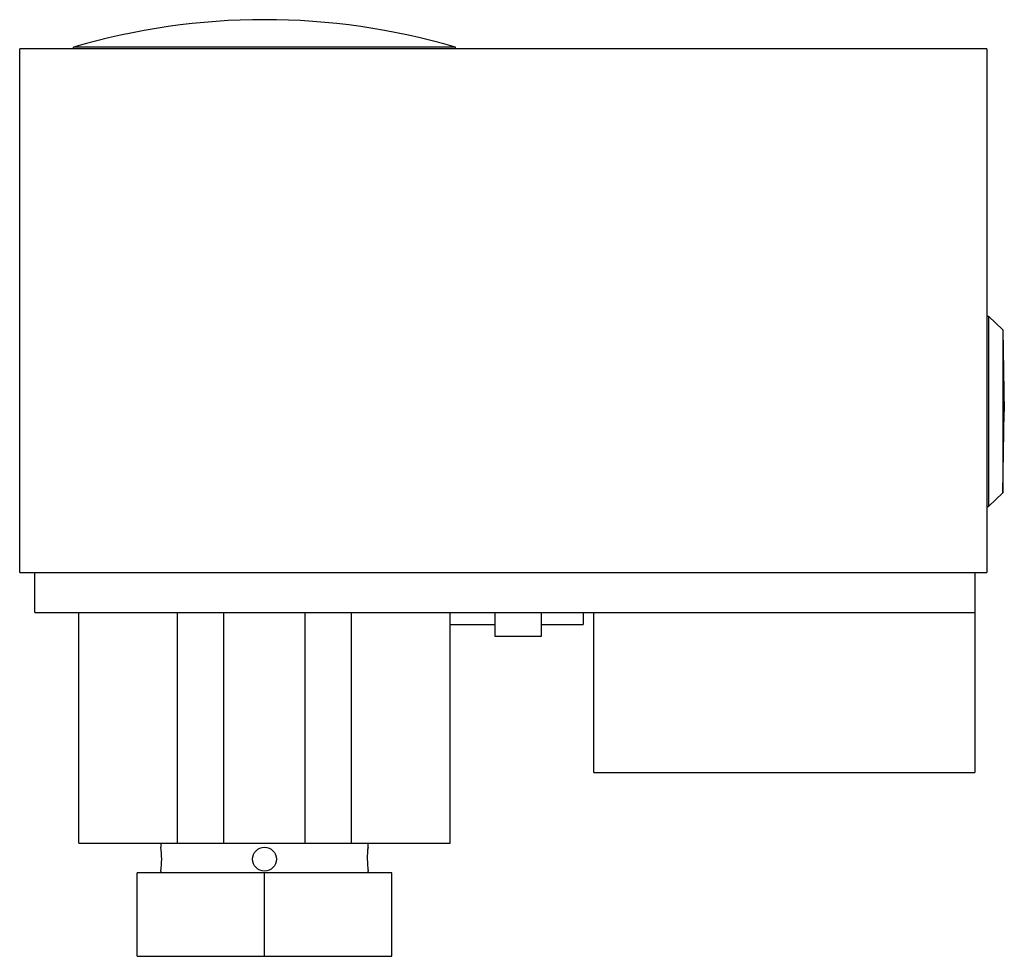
# Model space of a CAD drawing. Header units: millimetres. Extents: x 17 to 141, y 51 to 168.
import ezdxf

# ---------------------------------------------------------------- set-up
doc = ezdxf.new("R2010")
doc.units = ezdxf.units.MM
doc.header["$LTSCALE"] = 14.349331
doc.layers.add('00_COMPONENTS_1', color=7, linetype='CONTINUOUS')

msp = doc.modelspace()

# ---------------------------------------------------------------- linework, layer by layer
at = {"layer": '00_COMPONENTS_1', "color": 7, "linetype": 'Continuous'}
for p, q in [((17.07, 99.03), (17.07, 164.83)), ((138.56, 164.83), (17.07, 164.83)), ((23.81, 164.83), (23.81, 165.03)), ((71.81, 165.03), (23.81, 165.03)), ((71.81, 164.83), (71.81, 165.03)), ((138.56, 164.83), (138.56, 99.03)), ((138.56, 131.25), (138.77, 131.25)), ((138.77, 131.25), (140.55, 129.53)), ((138.77, 131.25), (138.77, 107.32)), ((140.55, 129.53), (140.74, 119.29)), ((140.55, 129.53), (140.55, 109.04)), ((140.55, 109.04), (140.74, 119.29)), ((138.77, 107.32), (140.55, 109.04)), ((138.56, 107.32), (138.77, 107.32)), ((17.07, 99.03), (138.56, 99.03)), ((18.95, 94.03), (18.95, 99.03)), ((137.05, 99.03), (137.05, 73.93)), ((18.95, 94.03), (137.05, 94.03)), ((24.51, 65.03), (24.51, 94.03)), ((36.89, 65.03), (36.89, 94.03)), ((42.69, 65.03), (42.69, 94.03)), ((52.94, 65.03), (52.94, 94.03)), ((58.74, 65.03), (58.74, 94.03)), ((71.12, 65.03), (71.12, 94.03)), ((76.76, 94.03), (76.76, 91.03)), ((82.59, 91.03), (82.59, 94.03)), ((87.86, 94.03), (87.86, 92.53)), ((89.19, 73.93), (89.19, 94.03)), ((71.12, 92.53), (76.76, 92.53)), ((82.59, 92.53), (87.86, 92.53)), ((76.76, 91.03), (82.59, 91.03)), ((89.19, 73.93), (137.05, 73.93)), ((24.51, 65.03), (71.12, 65.03)), ((34.81, 65.03), (34.81, 64.53)), ((60.81, 65.03), (60.81, 64.53)), ((31.81, 50.83), (31.81, 61.33)), ((63.81, 61.33), (31.81, 61.33)), ((34.81, 61.53), (34.81, 61.33)), ((47.81, 50.83), (47.81, 61.33)), ((60.81, 61.53), (60.81, 61.33)), ((63.81, 50.83), (63.81, 61.33)), ((31.81, 50.83), (63.81, 50.83))]:
    msp.add_line(p, q, dxfattribs=at)
msp.add_circle((47.81, 63.03), 1.5, dxfattribs=at)
for centre, radius, start, end in [((47.81, 83.49), 85, 73.5993, 106.4007), ((21.86, 63.03), 13.04, 0.0096, 6.6167), ((73.85, 63.02), 13.13, 173.4066, 179.9671), ((73.55, 63.06), 12.82, 173.3876, 174.6577), ((21.82, 63.04), 13.08, 353.3949, 359.9789), ((73.76, 63.03), 13.03, 180.0092, 186.6172), ((74.37, 63.1), 13.64, 185.3871, 186.5811)]:
    msp.add_arc(centre, radius, start, end, dxfattribs=at)

doc.saveas('drawing.dxf')
